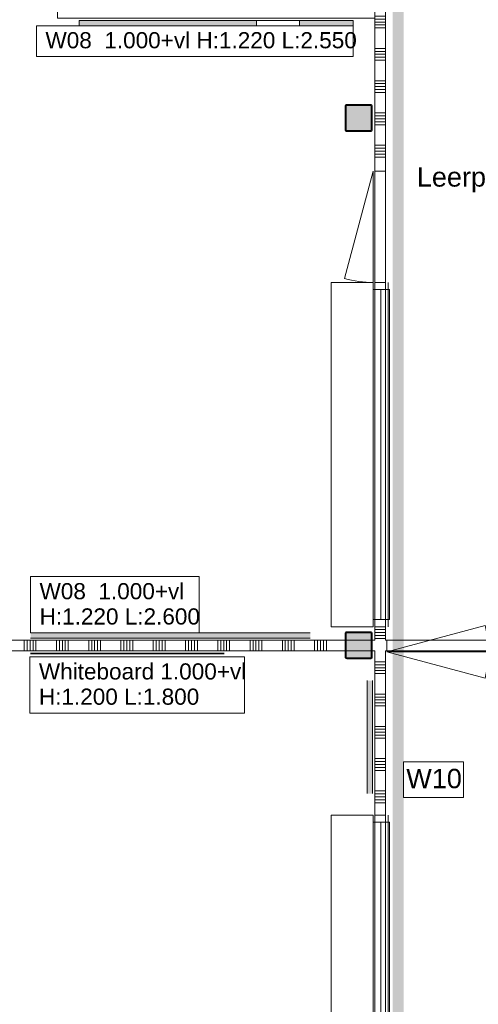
# Model space of a CAD drawing. Header units: millimetres. Extents: x -850 to 154668, y -80343 to 71019.
# Tile 89 of 147: x 5548 to 9812, y 37727 to 46877. Entities that reach past the tile are written whole.
import ezdxf
from ezdxf.enums import TextEntityAlignment as Align

# ---------------------------------------------------------------- set-up
doc = ezdxf.new("R2010")
doc.units = ezdxf.units.MM
doc.header["$MEASUREMENT"] = 0
doc.linetypes.add('B0103', pattern=[8750, 2500, -1250, 2500, -1250, 0, -1250])
for name, color, linetype in [('Info Wandafwerking aanduiding', 7, 'Continuous'), ('New_22 NC Binnenwanden', 7, 'Continuous'), ('New_22 NC Binnenwanden Deuren', 7, 'Continuous'), ('New_22 NC Binnenwanden Doorsnede-arcering', 7, 'Continuous'), ('New_22 NC Binnenwanden Ramen', 7, 'Continuous'), ('New_42 Binnenwandafw', 7, 'Continuous'), ('New_42 Binnenwandafw Doorsnede-arcering', 7, 'Continuous'), ('New_42 Binnenwandafw Ramen', 7, 'Continuous'), ('New_Info Wandafwerking aanduiding', 7, 'Continuous'), ('New_Info Wandafwerking aanduiding Doorsnede-arcering', 7, 'Continuous'), ('New_Z Ruimtefuncties', 7, 'Continuous'), ('New_Z Ruimtefuncties Zone omranding', 7, 'Continuous'), ('New_Z Ruimtefuncties Zone tekst', 7, 'Continuous'), ('S-COLS-____-OTLN.RVT S', 7, 'Continuous'), ('S-COLS-____-OTLN.RVT S 2D arcering', 7, 'Continuous')]:
    doc.layers.add(name, color=color, linetype=linetype)
doc.styles.add('GENERATED_STYLE_1', font='arial.ttf')

# ---------------------------------------------------------------- blocks, each defined once
blk = doc.blocks.new('R rechthoekige opening 22_16')
at = {"layer": 'New_42 Binnenwandafw Ramen', "color": 255, "linetype": 'Continuous', "lineweight": 0}
for p, q in [((-200, -57), (200, -57)), ((-200, -107), (-200, -57)), ((200, -107), (200, -57)), ((-200, -107), (200, -107))]:
    blk.add_line(p, q, dxfattribs=at)
for p in [(-200, -107), (200, -107)]:
    blk.add_point(p, dxfattribs=at)
blk = doc.blocks.new('Wall_372_1', base_point=(6100, 46890))
at = {"layer": 'New_42 Binnenwandafw Doorsnede-arcering', "linetype": 'Continuous', "lineweight": 0, "true_color": 0x934451}
for points in [[(6100, 46820), (7750, 46820), (7750, 46870), (6100, 46870)], [(8150, 46820), (8650, 46820), (8650, 46870), (8150, 46870)]]:
    blk.add_hatch(color=15, dxfattribs=at).paths.add_polyline_path(points)
at = {"layer": 'New_42 Binnenwandafw', "color": 15, "linetype": 'Continuous', "lineweight": 0, "true_color": 0x934451}
for p, q in [((7750, 46820), (7750, 46870)), ((8150, 46820), (8150, 46870))]:
    blk.add_line(p, q, dxfattribs=at)
at = {"layer": 'New_42 Binnenwandafw', "color": 15, "linetype": 'Continuous', "lineweight": 0, "true_color": 0x934451, "flags": 128}
for points in [[(7750, 46870), (6100, 46870)], [(6100, 46870), (6100, 46820)], [(8650, 46870), (8150, 46870)], [(8650, 46820), (8650, 46870)], [(6100, 46820), (7750, 46820)], [(8150, 46820), (8650, 46820)]]:
    blk.add_lwpolyline(points, dxfattribs=at)
at = {"layer": 'New_42 Binnenwandafw', "color": 15, "linetype": 'Continuous', "lineweight": 0, "true_color": 0x934451}
for p in [(7750, 46820), (8150, 46820)]:
    blk.add_point(p, dxfattribs=at)
at = {"layer": 'New_42 Binnenwandafw Ramen', "color": 255, "linetype": 'Continuous', "lineweight": 0, "xscale": -1, "zscale": 1000}
blk.add_blockref('R rechthoekige opening 22_16', (7950, 46927), dxfattribs=at)
blk = doc.blocks.new('Wall_374_1', base_point=(8250, 41110))
at = {"layer": 'New_42 Binnenwandafw Doorsnede-arcering', "linetype": 'Continuous', "lineweight": 0, "true_color": 0x934451}
blk.add_hatch(color=15, dxfattribs=at).paths.add_polyline_path([(8250, 41180), (5650, 41180), (5650, 41130), (8250, 41130)])
at = {"layer": 'New_42 Binnenwandafw', "color": 15, "linetype": 'Continuous', "lineweight": 0, "true_color": 0x934451, "flags": 128}
for points in [[(8250, 41180), (5650, 41180)], [(5650, 41130), (8250, 41130)]]:
    blk.add_lwpolyline(points, dxfattribs=at)
blk = doc.blocks.new('Wall_377_1', base_point=(7450, 41010))
at = {"layer": 'New_42 Binnenwandafw Doorsnede-arcering', "linetype": 'Continuous', "lineweight": 0, "true_color": 0x0000aa}
blk.add_hatch(color=174, dxfattribs=at).paths.add_polyline_path([(7450, 40990), (5650, 40990), (5650, 40984), (7450, 40984)])
at = {"layer": 'New_42 Binnenwandafw', "color": 174, "linetype": 'Continuous', "lineweight": 0, "true_color": 0x0000aa, "flags": 128}
for points in [[(7450, 40990), (5650, 40990)], [(5650, 40984), (7450, 40984)]]:
    blk.add_lwpolyline(points, dxfattribs=at)
blk = doc.blocks.new('Wall_381_1', base_point=(8850, 40735))
at = {"layer": 'New_42 Binnenwandafw Doorsnede-arcering', "linetype": 'Continuous', "lineweight": 0, "true_color": 0x934451}
blk.add_hatch(color=15, dxfattribs=at).paths.add_polyline_path([(8780, 40735), (8780, 39685), (8830, 39685), (8830, 40735)])
at = {"layer": 'New_42 Binnenwandafw', "color": 15, "linetype": 'Continuous', "lineweight": 0, "true_color": 0x934451, "flags": 128}
for points in [[(8780, 40735), (8780, 39685)], [(8830, 39685), (8830, 40735)]]:
    blk.add_lwpolyline(points, dxfattribs=at)
blk = doc.blocks.new('Column 17[17]_1', base_point=(0.5, 3))
at = {"layer": 'S-COLS-____-OTLN.RVT S 2D arcering', "linetype": 'Continuous', "lineweight": 0, "true_color": 0x778488}
h = blk.add_hatch(color=8, dxfattribs=at)
h.paths.add_polyline_path([(8575.5, 45851), (8576.5, 45846), (8579.3, 45841.8), (8583.5, 45838.9), (8588.5, 45838), (8812.5, 45838), (8817.5, 45838.9), (8821.7, 45841.8), (8824.5, 45846), (8825.5, 45851), (8825.5, 46075), (8824.5, 46079.9), (8821.7, 46084.1), (8817.5, 46087), (8812.5, 46088), (8588.5, 46088), (8583.5, 46087), (8579.3, 46084.1), (8576.5, 46079.9), (8575.5, 46075)])
h.paths.add_polyline_path([(8812.5, 45846), (8588.5, 45846), (8586.6, 45846.3), (8585, 45847.4), (8583.9, 45849), (8583.5, 45851), (8583.5, 46075), (8583.9, 46076.9), (8585, 46078.5), (8586.6, 46079.6), (8588.5, 46080), (8812.5, 46080), (8814.4, 46079.6), (8816.1, 46078.5), (8817.1, 46076.9), (8817.5, 46075), (8817.5, 45851), (8817.1, 45849), (8816.1, 45847.4), (8814.4, 45846.3)], flags=0)
blk.add_hatch(color=8, dxfattribs=at).paths.add_polyline_path([(8812.5, 46080), (8588.5, 46080), (8586.6, 46079.6), (8585, 46078.5), (8583.9, 46076.9), (8583.5, 46075), (8583.5, 45851), (8583.9, 45849), (8585, 45847.4), (8586.6, 45846.3), (8588.5, 45846), (8812.5, 45846), (8814.4, 45846.3), (8816.1, 45847.4), (8817.1, 45849), (8817.5, 45851), (8817.5, 46075), (8817.1, 46076.9), (8816.1, 46078.5), (8814.4, 46079.6)])
at = {"layer": 'S-COLS-____-OTLN.RVT S', "color": 1, "linetype": 'Continuous', "lineweight": 0}
for p, q in [((8576.5, 46079.9), (8575.5, 46075)), ((8575.5, 46075), (8575.5, 45851)), ((8579.3, 46084.1), (8576.5, 46079.9)), ((8583.5, 46087), (8579.3, 46084.1)), ((8588.5, 46088), (8583.5, 46087)), ((8583.5, 46075), (8583.9, 46076.9)), ((8583.5, 45851), (8583.5, 46075)), ((8583.9, 46076.9), (8585, 46078.5)), ((8585, 46078.5), (8586.6, 46079.6)), ((8586.6, 46079.6), (8588.5, 46080)), ((8812.5, 46088), (8588.5, 46088)), ((8588.5, 46080), (8812.5, 46080)), ((8817.5, 46087), (8812.5, 46088)), ((8812.5, 46080), (8814.4, 46079.6)), ((8814.4, 46079.6), (8816.1, 46078.5)), ((8816.1, 46078.5), (8817.1, 46076.9)), ((8817.1, 46076.9), (8817.5, 46075)), ((8821.7, 46084.1), (8817.5, 46087)), ((8817.5, 46075), (8817.5, 45851)), ((8824.5, 46079.9), (8821.7, 46084.1)), ((8825.5, 46075), (8824.5, 46079.9)), ((8825.5, 45851), (8825.5, 46075)), ((8575.5, 45851), (8576.5, 45846)), ((8576.5, 45846), (8579.3, 45841.8)), ((8579.3, 45841.8), (8583.5, 45838.9)), ((8583.9, 45849), (8583.5, 45851)), ((8585, 45847.4), (8583.9, 45849)), ((8586.6, 45846.3), (8585, 45847.4)), ((8588.5, 45846), (8586.6, 45846.3)), ((8812.5, 45846), (8588.5, 45846)), ((8814.4, 45846.3), (8812.5, 45846)), ((8816.1, 45847.4), (8814.4, 45846.3)), ((8817.1, 45849), (8816.1, 45847.4)), ((8817.5, 45851), (8817.1, 45849)), ((8817.5, 45838.9), (8821.7, 45841.8)), ((8821.7, 45841.8), (8824.5, 45846)), ((8824.5, 45846), (8825.5, 45851)), ((8583.5, 45838.9), (8588.5, 45838)), ((8588.5, 45838), (8812.5, 45838)), ((8812.5, 45838), (8817.5, 45838.9))]:
    blk.add_line(p, q, dxfattribs=at)
blk = doc.blocks.new('Column 22[22]_1', base_point=(0.5, 3))
at = {"layer": 'S-COLS-____-OTLN.RVT S 2D arcering', "linetype": 'Continuous', "lineweight": 0, "true_color": 0x778488}
h = blk.add_hatch(color=8, dxfattribs=at)
h.paths.add_polyline_path([(8575.5, 40951), (8576.5, 40946), (8579.3, 40941.8), (8583.5, 40938.9), (8588.5, 40938), (8812.5, 40938), (8817.5, 40938.9), (8821.7, 40941.8), (8824.5, 40946), (8825.5, 40951), (8825.5, 41175), (8824.5, 41179.9), (8821.7, 41184.1), (8817.5, 41187), (8812.5, 41188), (8588.5, 41188), (8583.5, 41187), (8579.3, 41184.1), (8576.5, 41179.9), (8575.5, 41175)])
h.paths.add_polyline_path([(8812.5, 40946), (8588.5, 40946), (8586.6, 40946.3), (8585, 40947.4), (8583.9, 40949), (8583.5, 40951), (8583.5, 41175), (8583.9, 41176.9), (8585, 41178.5), (8586.6, 41179.6), (8588.5, 41180), (8812.5, 41180), (8814.4, 41179.6), (8816.1, 41178.5), (8817.1, 41176.9), (8817.5, 41175), (8817.5, 40951), (8817.1, 40949), (8816.1, 40947.4), (8814.4, 40946.3)], flags=0)
blk.add_hatch(color=8, dxfattribs=at).paths.add_polyline_path([(8812.5, 41180), (8588.5, 41180), (8586.6, 41179.6), (8585, 41178.5), (8583.9, 41176.9), (8583.5, 41175), (8583.5, 40951), (8583.9, 40949), (8585, 40947.4), (8586.6, 40946.3), (8588.5, 40946), (8812.5, 40946), (8814.4, 40946.3), (8816.1, 40947.4), (8817.1, 40949), (8817.5, 40951), (8817.5, 41175), (8817.1, 41176.9), (8816.1, 41178.5), (8814.4, 41179.6)])
at = {"layer": 'S-COLS-____-OTLN.RVT S', "color": 1, "linetype": 'Continuous', "lineweight": 0}
for p, q in [((8576.5, 41179.9), (8575.5, 41175)), ((8575.5, 41175), (8575.5, 40951)), ((8579.3, 41184.1), (8576.5, 41179.9)), ((8583.5, 41187), (8579.3, 41184.1)), ((8588.5, 41188), (8583.5, 41187)), ((8583.5, 41175), (8583.9, 41176.9)), ((8583.5, 40951), (8583.5, 41175)), ((8583.9, 41176.9), (8585, 41178.5)), ((8585, 41178.5), (8586.6, 41179.6)), ((8586.6, 41179.6), (8588.5, 41180)), ((8812.5, 41188), (8588.5, 41188)), ((8588.5, 41180), (8812.5, 41180)), ((8817.5, 41187), (8812.5, 41188)), ((8812.5, 41180), (8814.4, 41179.6)), ((8814.4, 41179.6), (8816.1, 41178.5)), ((8816.1, 41178.5), (8817.1, 41176.9)), ((8817.1, 41176.9), (8817.5, 41175)), ((8821.7, 41184.1), (8817.5, 41187)), ((8817.5, 41175), (8817.5, 40951)), ((8824.5, 41179.9), (8821.7, 41184.1)), ((8825.5, 41175), (8824.5, 41179.9)), ((8825.5, 40951), (8825.5, 41175)), ((8575.5, 40951), (8576.5, 40946)), ((8576.5, 40946), (8579.3, 40941.8)), ((8579.3, 40941.8), (8583.5, 40938.9)), ((8583.9, 40949), (8583.5, 40951)), ((8583.5, 40938.9), (8588.5, 40938)), ((8585, 40947.4), (8583.9, 40949)), ((8586.6, 40946.3), (8585, 40947.4)), ((8588.5, 40946), (8586.6, 40946.3)), ((8812.5, 40946), (8588.5, 40946)), ((8588.5, 40938), (8812.5, 40938)), ((8814.4, 40946.3), (8812.5, 40946)), ((8812.5, 40938), (8817.5, 40938.9)), ((8816.1, 40947.4), (8814.4, 40946.3)), ((8817.1, 40949), (8816.1, 40947.4)), ((8817.5, 40951), (8817.1, 40949)), ((8817.5, 40938.9), (8821.7, 40941.8)), ((8821.7, 40941.8), (8824.5, 40946)), ((8824.5, 40946), (8825.5, 40951))]:
    blk.add_line(p, q, dxfattribs=at)
blk = doc.blocks.new('*X2474')
at = {"layer": 'New_22 NC Binnenwanden Doorsnede-arcering', "color": 254, "linetype": 'Continuous', "lineweight": 0, "true_color": 0xe9ebeb}
for p, q in [((8850, 40909.7), (8915.9, 40909.7)), ((8915.9, 40909.7), (8950, 40909.7)), ((8850, 40882.3), (8915.9, 40882.3)), ((8850, 40854.9), (8915.9, 40854.9)), ((8850, 40827.4), (8915.9, 40827.4)), ((8915.9, 40882.3), (8950, 40882.3)), ((8915.9, 40854.9), (8950, 40854.9)), ((8915.9, 40827.4), (8950, 40827.4)), ((8850, 40800), (8915.9, 40800)), ((8915.9, 40800), (8950, 40800)), ((8850, 40609.7), (8915.9, 40609.7)), ((8850, 40582.3), (8915.9, 40582.3)), ((8850, 40554.9), (8915.9, 40554.9)), ((8915.9, 40609.7), (8950, 40609.7)), ((8915.9, 40582.3), (8950, 40582.3)), ((8915.9, 40554.9), (8950, 40554.9)), ((8850, 40527.4), (8915.9, 40527.4)), ((8850, 40500), (8915.9, 40500)), ((8915.9, 40527.4), (8950, 40527.4)), ((8915.9, 40500), (8950, 40500)), ((8850, 40309.7), (8915.9, 40309.7)), ((8850, 40282.3), (8915.9, 40282.3)), ((8915.9, 40309.7), (8950, 40309.7)), ((8915.9, 40282.3), (8950, 40282.3)), ((8850, 40254.9), (8915.9, 40254.9)), ((8850, 40227.4), (8915.9, 40227.4)), ((8850, 40200), (8915.9, 40200)), ((8915.9, 40254.9), (8950, 40254.9)), ((8915.9, 40227.4), (8950, 40227.4)), ((8915.9, 40200), (8950, 40200)), ((8850, 40009.7), (8915.9, 40009.7)), ((8915.9, 40009.7), (8950, 40009.7)), ((8850, 39982.3), (8915.9, 39982.3)), ((8850, 39954.9), (8915.9, 39954.9)), ((8850, 39927.4), (8915.9, 39927.4)), ((8850, 39900), (8915.9, 39900)), ((8915.9, 39982.3), (8950, 39982.3)), ((8915.9, 39954.9), (8950, 39954.9)), ((8915.9, 39927.4), (8950, 39927.4)), ((8915.9, 39900), (8950, 39900)), ((8850, 39709.7), (8915.9, 39709.7)), ((8850, 39682.3), (8915.9, 39682.3)), ((8850, 39654.9), (8915.9, 39654.9)), ((8850, 39627.4), (8915.9, 39627.4)), ((8915.9, 39709.7), (8950, 39709.7)), ((8915.9, 39682.3), (8950, 39682.3)), ((8915.9, 39654.9), (8950, 39654.9)), ((8915.9, 39627.4), (8950, 39627.4)), ((8850, 39600), (8915.9, 39600)), ((8915.9, 39600), (8950, 39600))]:
    blk.add_line(p, q, dxfattribs=at)
blk = doc.blocks.new('*X2475')
at = {"layer": 'New_22 NC Binnenwanden Doorsnede-arcering', "color": 254, "linetype": 'Continuous', "lineweight": 0, "true_color": 0xe9ebeb}
for p, q in [((8850, 41209.7), (8915.9, 41209.7)), ((8850, 41182.3), (8915.9, 41182.3)), ((8915.9, 41209.7), (8950, 41209.7)), ((8915.9, 41182.3), (8950, 41182.3)), ((8850, 41154.9), (8915.9, 41154.9)), ((8850, 41127.4), (8915.9, 41127.4)), ((8915.9, 41154.9), (8950, 41154.9)), ((8915.9, 41127.4), (8950, 41127.4))]:
    blk.add_line(p, q, dxfattribs=at)
blk = doc.blocks.new('*X2476')
at = {"layer": 'New_22 NC Binnenwanden Doorsnede-arcering', "color": 254, "linetype": 'Continuous', "lineweight": 0, "true_color": 0xe9ebeb}
for p, q in [((8850, 46909.7), (8915.9, 46909.7)), ((8850, 46882.3), (8915.9, 46882.3)), ((8850, 46854.9), (8915.9, 46854.9)), ((8915.9, 46909.7), (8950, 46909.7)), ((8915.9, 46882.3), (8950, 46882.3)), ((8915.9, 46854.9), (8950, 46854.9)), ((8850, 46827.4), (8915.9, 46827.4)), ((8850, 46800), (8915.9, 46800)), ((8915.9, 46827.4), (8950, 46827.4)), ((8915.9, 46800), (8950, 46800)), ((8850, 46609.7), (8915.9, 46609.7)), ((8850, 46582.3), (8915.9, 46582.3)), ((8915.9, 46609.7), (8950, 46609.7)), ((8915.9, 46582.3), (8950, 46582.3)), ((8850, 46554.9), (8915.9, 46554.9)), ((8850, 46527.4), (8915.9, 46527.4)), ((8850, 46500), (8915.9, 46500)), ((8915.9, 46554.9), (8950, 46554.9)), ((8915.9, 46527.4), (8950, 46527.4)), ((8915.9, 46500), (8950, 46500)), ((8850, 46309.7), (8915.9, 46309.7)), ((8915.9, 46309.7), (8950, 46309.7)), ((8850, 46282.3), (8915.9, 46282.3)), ((8850, 46254.9), (8915.9, 46254.9)), ((8850, 46227.4), (8915.9, 46227.4)), ((8915.9, 46282.3), (8950, 46282.3)), ((8915.9, 46254.9), (8950, 46254.9)), ((8915.9, 46227.4), (8950, 46227.4)), ((8850, 46200), (8915.9, 46200)), ((8915.9, 46200), (8950, 46200)), ((8850, 46009.7), (8915.9, 46009.7)), ((8850, 45982.3), (8915.9, 45982.3)), ((8850, 45954.9), (8915.9, 45954.9)), ((8915.9, 46009.7), (8950, 46009.7)), ((8915.9, 45982.3), (8950, 45982.3)), ((8915.9, 45954.9), (8950, 45954.9)), ((8850, 45927.4), (8915.9, 45927.4)), ((8850, 45900), (8915.9, 45900)), ((8915.9, 45927.4), (8950, 45927.4)), ((8915.9, 45900), (8950, 45900)), ((8850, 45709.7), (8915.9, 45709.7)), ((8850, 45682.3), (8915.9, 45682.3)), ((8915.9, 45709.7), (8950, 45709.7)), ((8915.9, 45682.3), (8950, 45682.3)), ((8850, 45654.9), (8915.9, 45654.9)), ((8850, 45627.4), (8915.9, 45627.4)), ((8850, 45600), (8915.9, 45600)), ((8915.9, 45654.9), (8950, 45654.9)), ((8915.9, 45627.4), (8950, 45627.4)), ((8915.9, 45600), (8950, 45600))]:
    blk.add_line(p, q, dxfattribs=at)
blk = doc.blocks.new('#Pui inbouwgarderobe 01')
at = {"layer": 'New_22 NC Binnenwanden Ramen', "color": 9, "linetype": 'Continuous', "lineweight": 0}
for p, q in [((-1600, 0), (-1600, -392)), ((-1533, 0), (-1600, 0)), ((1533, 0), (-1533, 0)), ((1600, 0), (1533, 0)), ((1600, -392), (1600, 0)), ((-1600, -392), (-1533, -392)), ((-1533, -392), (-1533, -513)), ((-1533, -392), (1533, -392)), ((1533, -513), (1533, -392)), ((1533, -392), (1600, -392)), ((-1533, -513), (-1533, -543)), ((1533, -531), (-1533, -531)), ((-1533, -543), (-1515, -543)), ((-1515, -543), (1515, -543)), ((1515, -543), (1533, -543)), ((1533, -543), (1533, -513))]:
    blk.add_line(p, q, dxfattribs=at)
at = {"layer": 'New_22 NC Binnenwanden Ramen', "color": 1, "linetype": 'Continuous', "lineweight": 0}
for p, q in [((1533, -462), (-1533, -462)), ((-1533, -513), (-1533, -543)), ((-1533, -543), (-1533, -513)), ((-1533, -513), (-1533, -543)), ((-1533, -543), (-1533, -513)), ((-1533, -513), (-1533, -543)), ((-1533, -543), (-1533, -513)), ((-1533, -543), (-1515, -543)), ((-1515, -543), (-1533, -543)), ((1515, -543), (1533, -543)), ((1533, -543), (1515, -543)), ((1533, -543), (1533, -513)), ((1533, -513), (1533, -543)), ((1533, -543), (1533, -513))]:
    blk.add_line(p, q, dxfattribs=at)
blk = doc.blocks.new('Rnx verticaal 22')
at = {"layer": 'New_22 NC Binnenwanden Ramen', "color": 1, "linetype": 'Continuous', "lineweight": 0}
for p, q in [((-1600, 0), (-1533, 0)), ((-1533, 0), (-1533, -139)), ((-1533, 0), (1533, 0)), ((1533, -139), (1533, 0)), ((1533, 0), (1600, 0)), ((-1533, -139), (-1600, -139)), ((1533, -139), (-1533, -139)), ((1600, -139), (1533, -139))]:
    blk.add_line(p, q, dxfattribs=at)
at = {"layer": 'New_22 NC Binnenwanden Ramen', "color": 7, "linetype": 'Continuous', "lineweight": 0}
for p, q in [((-1600, -25), (-1600, -125)), ((-1600, -25), (-1600, -125)), ((1600, -25), (1600, -125)), ((1600, -25), (1600, -125))]:
    blk.add_line(p, q, dxfattribs=at)
blk = doc.blocks.new('D1 22_3')
at = {"layer": 'New_22 NC Binnenwanden Deuren', "color": 1, "linetype": 'Continuous', "lineweight": 0}
for q in [(-481.8, 267.6), (-517, 0)]:
    blk.add_line((517, 0), q, dxfattribs=at)
at = {"layer": 'New_22 NC Binnenwanden Deuren', "color": 7, "linetype": 'Continuous', "lineweight": 0}
for p, q in [((-517, -114), (-517, -14)), ((-517, -114), (-517, -14)), ((517, -114), (517, -14)), ((517, -114), (517, -14))]:
    blk.add_line(p, q, dxfattribs=at)
at = {"layer": 'New_22 NC Binnenwanden Deuren', "color": 1, "linetype": 'Continuous', "lineweight": 0}
blk.add_arc((517, 0), 1034, 165, 180, dxfattribs=at)
blk = doc.blocks.new('Wall_492_1', base_point=(8850, 46990))
at = {"layer": 'New_22 NC Binnenwanden', "color": 8, "linetype": 'Continuous', "lineweight": 0, "true_color": 0x778488}
blk.add_line((8950, 45469), (8850, 45469), dxfattribs=at)
at = {"layer": 'New_22 NC Binnenwanden', "color": 8, "linetype": 'Continuous', "lineweight": 0, "true_color": 0x778488, "flags": 128}
for points in [[(8850, 46990), (8850, 45469)], [(8950, 45469), (8950, 46990)], [(8850, 41235), (8850, 41110)], [(8950, 41110), (8950, 41235)], [(8850, 41010), (8850, 39485)], [(8950, 39485), (8950, 41010)]]:
    blk.add_lwpolyline(points, dxfattribs=at)
at = {"layer": 'New_22 NC Binnenwanden', "color": 8, "lineweight": 0, "true_color": 0x778488}
for name in ['*X2476', '*X2475', '*X2474']:
    blk.add_blockref(name, (0, 0), dxfattribs=at)
at = {"layer": 'New_22 NC Binnenwanden Deuren', "color": 1, "linetype": 'Continuous', "lineweight": 0, "zscale": 1000, "rotation": 90.00001993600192}
blk.add_blockref('D1 22_3', (8836, 44952), dxfattribs=at)
at = {"layer": 'New_22 NC Binnenwanden Ramen', "color": 1, "linetype": 'Continuous', "lineweight": 0, "xscale": 1.00000000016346, "zscale": 1000, "rotation": 90.00001993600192}
for p in [(8444, 42835), (8444, 37885)]:
    blk.add_blockref('#Pui inbouwgarderobe 01', p, dxfattribs=at)
at = {"layer": 'New_22 NC Binnenwanden Ramen', "color": 1, "linetype": 'Continuous', "lineweight": 0, "zscale": 1000, "rotation": 270.0000199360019}
for p in [(8975, 42835), (8975, 37885)]:
    blk.add_blockref('Rnx verticaal 22', p, dxfattribs=at)
blk = doc.blocks.new('*X2784')
at = {"layer": 'New_22 NC Binnenwanden Doorsnede-arcering', "color": 254, "linetype": 'Continuous', "lineweight": 0, "true_color": 0xe9ebeb}
for p, q in [((0, 41013.4), (0, 41110)), ((190.3, 41013.4), (190.3, 41110)), ((217.7, 41013.4), (217.7, 41110)), ((245.1, 41013.4), (245.1, 41110)), ((272.6, 41013.4), (272.6, 41110)), ((300, 41013.4), (300, 41110)), ((490.3, 41013.4), (490.3, 41110)), ((517.7, 41013.4), (517.7, 41110)), ((545.1, 41013.4), (545.1, 41110)), ((572.6, 41013.4), (572.6, 41110)), ((600, 41013.4), (600, 41110)), ((790.3, 41013.4), (790.3, 41110)), ((817.7, 41013.4), (817.7, 41110)), ((845.1, 41013.4), (845.1, 41110)), ((872.6, 41013.4), (872.6, 41110)), ((900, 41013.4), (900, 41110)), ((1090.3, 41013.4), (1090.3, 41110)), ((1117.7, 41013.4), (1117.7, 41110)), ((1145.1, 41013.4), (1145.1, 41110)), ((1172.6, 41013.4), (1172.6, 41110)), ((1200, 41013.4), (1200, 41110)), ((1390.3, 41013.4), (1390.3, 41110)), ((1417.7, 41013.4), (1417.7, 41110)), ((1445.1, 41013.4), (1445.1, 41110)), ((1472.6, 41013.4), (1472.6, 41110)), ((1500, 41013.4), (1500, 41110)), ((1690.3, 41013.4), (1690.3, 41110)), ((1717.7, 41013.4), (1717.7, 41110)), ((1745.1, 41013.4), (1745.1, 41110)), ((1772.6, 41013.4), (1772.6, 41110)), ((1800, 41013.4), (1800, 41110)), ((1990.3, 41013.4), (1990.3, 41110)), ((2017.7, 41013.4), (2017.7, 41110)), ((2045.1, 41013.4), (2045.1, 41110)), ((2072.6, 41013.4), (2072.6, 41110)), ((2100, 41013.4), (2100, 41110)), ((2290.3, 41013.4), (2290.3, 41110)), ((2317.7, 41013.4), (2317.7, 41110)), ((2345.1, 41013.4), (2345.1, 41110)), ((2372.6, 41013.4), (2372.6, 41110)), ((2400, 41013.4), (2400, 41110)), ((2590.3, 41013.4), (2590.3, 41110)), ((2617.7, 41013.4), (2617.7, 41110)), ((2645.1, 41013.4), (2645.1, 41110)), ((2672.6, 41013.4), (2672.6, 41110)), ((2700, 41013.4), (2700, 41110)), ((2890.3, 41013.4), (2890.3, 41110)), ((2917.7, 41013.4), (2917.7, 41110)), ((2945.1, 41013.4), (2945.1, 41110)), ((2972.6, 41013.4), (2972.6, 41110)), ((3000, 41013.4), (3000, 41110)), ((3190.3, 41013.4), (3190.3, 41110)), ((3217.7, 41013.4), (3217.7, 41110)), ((3245.1, 41013.4), (3245.1, 41110)), ((3272.6, 41013.4), (3272.6, 41110)), ((3300, 41013.4), (3300, 41110)), ((3490.3, 41013.4), (3490.3, 41110)), ((3517.7, 41013.4), (3517.7, 41110)), ((3545.1, 41013.4), (3545.1, 41110)), ((3572.6, 41013.4), (3572.6, 41110)), ((3600, 41013.4), (3600, 41110)), ((3790.3, 41013.4), (3790.3, 41110)), ((3817.7, 41013.4), (3817.7, 41110)), ((3845.1, 41013.4), (3845.1, 41110)), ((3872.6, 41013.4), (3872.6, 41110)), ((3900, 41013.4), (3900, 41110)), ((4090.3, 41013.4), (4090.3, 41110)), ((4117.7, 41013.4), (4117.7, 41110)), ((4145.1, 41013.4), (4145.1, 41110)), ((4172.6, 41013.4), (4172.6, 41110)), ((4200, 41013.4), (4200, 41110)), ((4390.3, 41013.4), (4390.3, 41110)), ((4417.7, 41013.4), (4417.7, 41110)), ((4445.1, 41013.4), (4445.1, 41110)), ((4472.6, 41013.4), (4472.6, 41110)), ((4500, 41013.4), (4500, 41110)), ((4690.3, 41013.4), (4690.3, 41110)), ((4717.7, 41013.4), (4717.7, 41110)), ((4745.1, 41013.4), (4745.1, 41110)), ((4772.6, 41013.4), (4772.6, 41110)), ((4800, 41013.4), (4800, 41110)), ((4990.3, 41013.4), (4990.3, 41110)), ((5017.7, 41013.4), (5017.7, 41110)), ((5045.1, 41013.4), (5045.1, 41110)), ((5072.6, 41013.4), (5072.6, 41110)), ((5100, 41013.4), (5100, 41110)), ((5290.3, 41013.4), (5290.3, 41110)), ((5317.7, 41013.4), (5317.7, 41110)), ((5345.1, 41013.4), (5345.1, 41110)), ((5372.6, 41013.4), (5372.6, 41110)), ((5400, 41013.4), (5400, 41110)), ((5590.3, 41013.4), (5590.3, 41110)), ((5617.7, 41013.4), (5617.7, 41110)), ((5645.1, 41013.4), (5645.1, 41110)), ((5672.6, 41013.4), (5672.6, 41110)), ((5700, 41013.4), (5700, 41110)), ((5890.3, 41013.4), (5890.3, 41110)), ((5917.7, 41013.4), (5917.7, 41110)), ((5945.1, 41013.4), (5945.1, 41110)), ((5972.6, 41013.4), (5972.6, 41110)), ((6000, 41013.4), (6000, 41110)), ((6190.3, 41013.4), (6190.3, 41110)), ((6217.7, 41013.4), (6217.7, 41110)), ((6245.1, 41013.4), (6245.1, 41110)), ((6272.6, 41013.4), (6272.6, 41110)), ((6300, 41013.4), (6300, 41110)), ((6490.3, 41013.4), (6490.3, 41110)), ((6517.7, 41013.4), (6517.7, 41110)), ((6545.1, 41013.4), (6545.1, 41110)), ((6572.6, 41013.4), (6572.6, 41110)), ((6600, 41013.4), (6600, 41110)), ((6790.3, 41013.4), (6790.3, 41110)), ((6817.7, 41013.4), (6817.7, 41110)), ((6845.1, 41013.4), (6845.1, 41110)), ((6872.6, 41013.4), (6872.6, 41110)), ((6900, 41013.4), (6900, 41110)), ((7090.3, 41013.4), (7090.3, 41110)), ((7117.7, 41013.4), (7117.7, 41110)), ((7145.1, 41013.4), (7145.1, 41110)), ((7172.6, 41013.4), (7172.6, 41110)), ((7200, 41013.4), (7200, 41110)), ((7390.3, 41013.4), (7390.3, 41110)), ((7417.7, 41013.4), (7417.7, 41110)), ((7445.1, 41013.4), (7445.1, 41110)), ((7472.6, 41013.4), (7472.6, 41110)), ((7500, 41013.4), (7500, 41110)), ((7690.3, 41013.4), (7690.3, 41110)), ((7717.7, 41013.4), (7717.7, 41110)), ((7745.1, 41013.4), (7745.1, 41110)), ((7772.6, 41013.4), (7772.6, 41110)), ((7800, 41013.4), (7800, 41110)), ((7990.3, 41013.4), (7990.3, 41110)), ((8017.7, 41013.4), (8017.7, 41110)), ((8045.1, 41013.4), (8045.1, 41110)), ((8072.6, 41013.4), (8072.6, 41110)), ((8100, 41013.4), (8100, 41110)), ((8290.3, 41013.4), (8290.3, 41110)), ((8317.7, 41013.4), (8317.7, 41110)), ((8345.1, 41013.4), (8345.1, 41110)), ((8372.6, 41013.4), (8372.6, 41110)), ((8400, 41013.4), (8400, 41110)), ((0, 41010), (0, 41013.4)), ((190.3, 41010), (190.3, 41013.4)), ((217.7, 41010), (217.7, 41013.4)), ((245.1, 41010), (245.1, 41013.4)), ((272.6, 41010), (272.6, 41013.4)), ((300, 41010), (300, 41013.4)), ((490.3, 41010), (490.3, 41013.4)), ((517.7, 41010), (517.7, 41013.4)), ((545.1, 41010), (545.1, 41013.4)), ((572.6, 41010), (572.6, 41013.4)), ((600, 41010), (600, 41013.4)), ((790.3, 41010), (790.3, 41013.4)), ((817.7, 41010), (817.7, 41013.4)), ((845.1, 41010), (845.1, 41013.4)), ((872.6, 41010), (872.6, 41013.4)), ((900, 41010), (900, 41013.4)), ((1090.3, 41010), (1090.3, 41013.4)), ((1117.7, 41010), (1117.7, 41013.4)), ((1145.1, 41010), (1145.1, 41013.4)), ((1172.6, 41010), (1172.6, 41013.4)), ((1200, 41010), (1200, 41013.4)), ((1390.3, 41010), (1390.3, 41013.4)), ((1417.7, 41010), (1417.7, 41013.4)), ((1445.1, 41010), (1445.1, 41013.4)), ((1472.6, 41010), (1472.6, 41013.4)), ((1500, 41010), (1500, 41013.4)), ((1690.3, 41010), (1690.3, 41013.4)), ((1717.7, 41010), (1717.7, 41013.4)), ((1745.1, 41010), (1745.1, 41013.4)), ((1772.6, 41010), (1772.6, 41013.4)), ((1800, 41010), (1800, 41013.4)), ((1990.3, 41010), (1990.3, 41013.4)), ((2017.7, 41010), (2017.7, 41013.4)), ((2045.1, 41010), (2045.1, 41013.4)), ((2072.6, 41010), (2072.6, 41013.4)), ((2100, 41010), (2100, 41013.4)), ((2290.3, 41010), (2290.3, 41013.4)), ((2317.7, 41010), (2317.7, 41013.4)), ((2345.1, 41010), (2345.1, 41013.4)), ((2372.6, 41010), (2372.6, 41013.4)), ((2400, 41010), (2400, 41013.4)), ((2590.3, 41010), (2590.3, 41013.4)), ((2617.7, 41010), (2617.7, 41013.4)), ((2645.1, 41010), (2645.1, 41013.4)), ((2672.6, 41010), (2672.6, 41013.4)), ((2700, 41010), (2700, 41013.4)), ((2890.3, 41010), (2890.3, 41013.4)), ((2917.7, 41010), (2917.7, 41013.4)), ((2945.1, 41010), (2945.1, 41013.4)), ((2972.6, 41010), (2972.6, 41013.4)), ((3000, 41010), (3000, 41013.4)), ((3190.3, 41010), (3190.3, 41013.4)), ((3217.7, 41010), (3217.7, 41013.4)), ((3245.1, 41010), (3245.1, 41013.4)), ((3272.6, 41010), (3272.6, 41013.4)), ((3300, 41010), (3300, 41013.4)), ((3490.3, 41010), (3490.3, 41013.4)), ((3517.7, 41010), (3517.7, 41013.4)), ((3545.1, 41010), (3545.1, 41013.4)), ((3572.6, 41010), (3572.6, 41013.4)), ((3600, 41010), (3600, 41013.4)), ((3790.3, 41010), (3790.3, 41013.4)), ((3817.7, 41010), (3817.7, 41013.4)), ((3845.1, 41010), (3845.1, 41013.4)), ((3872.6, 41010), (3872.6, 41013.4)), ((3900, 41010), (3900, 41013.4)), ((4090.3, 41010), (4090.3, 41013.4)), ((4117.7, 41010), (4117.7, 41013.4)), ((4145.1, 41010), (4145.1, 41013.4)), ((4172.6, 41010), (4172.6, 41013.4)), ((4200, 41010), (4200, 41013.4)), ((4390.3, 41010), (4390.3, 41013.4)), ((4417.7, 41010), (4417.7, 41013.4)), ((4445.1, 41010), (4445.1, 41013.4)), ((4472.6, 41010), (4472.6, 41013.4)), ((4500, 41010), (4500, 41013.4)), ((4690.3, 41010), (4690.3, 41013.4)), ((4717.7, 41010), (4717.7, 41013.4)), ((4745.1, 41010), (4745.1, 41013.4)), ((4772.6, 41010), (4772.6, 41013.4)), ((4800, 41010), (4800, 41013.4)), ((4990.3, 41010), (4990.3, 41013.4)), ((5017.7, 41010), (5017.7, 41013.4)), ((5045.1, 41010), (5045.1, 41013.4)), ((5072.6, 41010), (5072.6, 41013.4)), ((5100, 41010), (5100, 41013.4)), ((5290.3, 41010), (5290.3, 41013.4)), ((5317.7, 41010), (5317.7, 41013.4)), ((5345.1, 41010), (5345.1, 41013.4)), ((5372.6, 41010), (5372.6, 41013.4)), ((5400, 41010), (5400, 41013.4)), ((5590.3, 41010), (5590.3, 41013.4)), ((5617.7, 41010), (5617.7, 41013.4)), ((5645.1, 41010), (5645.1, 41013.4)), ((5672.6, 41010), (5672.6, 41013.4)), ((5700, 41010), (5700, 41013.4)), ((5890.3, 41010), (5890.3, 41013.4)), ((5917.7, 41010), (5917.7, 41013.4)), ((5945.1, 41010), (5945.1, 41013.4)), ((5972.6, 41010), (5972.6, 41013.4)), ((6000, 41010), (6000, 41013.4)), ((6190.3, 41010), (6190.3, 41013.4)), ((6217.7, 41010), (6217.7, 41013.4)), ((6245.1, 41010), (6245.1, 41013.4)), ((6272.6, 41010), (6272.6, 41013.4)), ((6300, 41010), (6300, 41013.4)), ((6490.3, 41010), (6490.3, 41013.4)), ((6517.7, 41010), (6517.7, 41013.4)), ((6545.1, 41010), (6545.1, 41013.4)), ((6572.6, 41010), (6572.6, 41013.4)), ((6600, 41010), (6600, 41013.4)), ((6790.3, 41010), (6790.3, 41013.4)), ((6817.7, 41010), (6817.7, 41013.4)), ((6845.1, 41010), (6845.1, 41013.4)), ((6872.6, 41010), (6872.6, 41013.4)), ((6900, 41010), (6900, 41013.4)), ((7090.3, 41010), (7090.3, 41013.4)), ((7117.7, 41010), (7117.7, 41013.4)), ((7145.1, 41010), (7145.1, 41013.4)), ((7172.6, 41010), (7172.6, 41013.4)), ((7200, 41010), (7200, 41013.4)), ((7390.3, 41010), (7390.3, 41013.4)), ((7417.7, 41010), (7417.7, 41013.4)), ((7445.1, 41010), (7445.1, 41013.4)), ((7472.6, 41010), (7472.6, 41013.4)), ((7500, 41010), (7500, 41013.4)), ((7690.3, 41010), (7690.3, 41013.4)), ((7717.7, 41010), (7717.7, 41013.4)), ((7745.1, 41010), (7745.1, 41013.4)), ((7772.6, 41010), (7772.6, 41013.4)), ((7800, 41010), (7800, 41013.4)), ((7990.3, 41010), (7990.3, 41013.4)), ((8017.7, 41010), (8017.7, 41013.4)), ((8045.1, 41010), (8045.1, 41013.4)), ((8072.6, 41010), (8072.6, 41013.4)), ((8100, 41010), (8100, 41013.4)), ((8290.3, 41010), (8290.3, 41013.4)), ((8317.7, 41010), (8317.7, 41013.4)), ((8345.1, 41010), (8345.1, 41013.4)), ((8372.6, 41010), (8372.6, 41013.4)), ((8400, 41010), (8400, 41013.4))]:
    blk.add_line(p, q, dxfattribs=at)
blk = doc.blocks.new('Wall_577_1', base_point=(8575, 41060))
at = {"layer": 'New_22 NC Binnenwanden', "color": 8, "linetype": 'Continuous', "lineweight": 0, "true_color": 0x778488, "flags": 128}
for points in [[(8575, 41110), (0, 41110)], [(0, 41110), (0, 41010)], [(0, 41010), (8575, 41010)]]:
    blk.add_lwpolyline(points, dxfattribs=at)
at = {"layer": 'New_22 NC Binnenwanden', "color": 8, "lineweight": 0, "true_color": 0x778488}
blk.add_blockref('*X2784', (0, 0), dxfattribs=at)
blk = doc.blocks.new('*X2920')
at = {"layer": 'New_22 NC Binnenwanden Doorsnede-arcering', "color": 254, "linetype": 'Continuous', "lineweight": 0, "true_color": 0xe9ebeb}
for p, q in [((10854.9, 41110), (10854.9, 41013.4)), ((10882.3, 41110), (10882.3, 41013.4)), ((10909.7, 41110), (10909.7, 41013.4)), ((10854.9, 41013.4), (10854.9, 41010)), ((10882.3, 41013.4), (10882.3, 41010)), ((10909.7, 41013.4), (10909.7, 41010))]:
    blk.add_line(p, q, dxfattribs=at)
blk = doc.blocks.new('D2 22_11')
at = {"layer": 'New_22 NC Binnenwanden Deuren', "color": 1, "linetype": 'Continuous', "lineweight": 0}
for p, q in [((-945, 0), (-32.2, 244.6)), ((945, 0), (32.2, 244.6)), ((-945, 0), (0, 0)), ((945, 0), (0, 0))]:
    blk.add_line(p, q, dxfattribs=at)
at = {"layer": 'New_22 NC Binnenwanden Deuren', "color": 1, "linetype": 'B0103', "lineweight": 0}
for p, q in [((-945, 0), (-32.2, -244.6)), ((-945, 0), (0, 0)), ((945, 0), (0, 0)), ((945, 0), (32.2, -244.6))]:
    blk.add_line(p, q, dxfattribs=at)
at = {"layer": 'New_22 NC Binnenwanden Deuren', "color": 7, "linetype": 'Continuous', "lineweight": 0}
for p, q in [((-945, -7), (-945, -107)), ((-945, -7), (-945, -107)), ((945, -7), (945, -107)), ((945, -7), (945, -107))]:
    blk.add_line(p, q, dxfattribs=at)
at = {"layer": 'New_22 NC Binnenwanden Deuren', "color": 1, "linetype": 'Continuous', "lineweight": 0}
for centre, start, end in [((-945, 0), 0, 15), ((945, 0), 165, 180), ((-945, 0), 345, 0), ((945, 0), 180, 195)]:
    blk.add_arc(centre, 945, start, end, dxfattribs=at)
blk = doc.blocks.new('Wall_603_1', base_point=(11010, 41060))
at = {"layer": 'New_22 NC Binnenwanden', "color": 8, "linetype": 'Continuous', "lineweight": 0, "true_color": 0x778488}
for p, q in [((8962.5, 41010), (8962.5, 41110)), ((10852.5, 41010), (10852.5, 41110))]:
    blk.add_line(p, q, dxfattribs=at)
at = {"layer": 'New_22 NC Binnenwanden', "color": 8, "linetype": 'Continuous', "lineweight": 0, "true_color": 0x778488, "flags": 128}
for points in [[(8850, 41110), (8825, 41110)], [(8962.5, 41110), (8950, 41110)], [(10910, 41110), (10852.5, 41110)], [(10910, 41010), (10910, 41110)], [(8825, 41010), (8850, 41010)], [(8950, 41010), (8962.5, 41010)], [(10852.5, 41010), (10910, 41010)]]:
    blk.add_lwpolyline(points, dxfattribs=at)
at = {"layer": 'New_22 NC Binnenwanden', "color": 8, "lineweight": 0, "true_color": 0x778488}
blk.add_blockref('*X2920', (0, 0), dxfattribs=at)
at = {"layer": 'New_22 NC Binnenwanden Deuren', "color": 1, "linetype": 'Continuous', "lineweight": 0, "xscale": -1, "zscale": 1000, "rotation": 180}
blk.add_blockref('D2 22_11', (9907.5, 41003), dxfattribs=at)
blk = doc.blocks.new('Leerplein B  (4-7)_0.23_24_1', base_point=(10232.2, 45216.5))
at = {"layer": 'New_Z Ruimtefuncties Zone tekst', "color": 2, "lineweight": 0, "style": 'GENERATED_STYLE_1'}
for tag, p in [('ROOM_NAME', (11183.4, 45505.3)), ('DUMMY_938', (11183.4, 45546.5)), ('ROOM_NUMBER', (11183.4, 45128.2)), ('DUMMY_939', (11183.4, 45169.3))]:
    blk.add_attdef(tag, text='', height=180, dxfattribs=at).set_placement(p, align=Align.TOP_RIGHT)
blk = doc.blocks.new('Wall_737_1', base_point=(9017.5, 67660))
at = {"layer": 'New_Info Wandafwerking aanduiding Doorsnede-arcering', "linetype": 'Continuous', "lineweight": 0}
blk.add_hatch(color=1, dxfattribs=at).paths.add_polyline_path([(9117.5, 26150), (9117.5, 67660), (9017.5, 67660), (9017.5, 26150)])

msp = doc.modelspace()

# ---------------------------------------------------------------- linework, layer by layer
at = {"layer": 'Info Wandafwerking aanduiding', "color": 9, "linetype": 'Continuous', "lineweight": 0, "flags": 128}
for points in [[(5704.9, 46820), (8650, 46820), (8650, 46534.3), (5704.9, 46534.3)], [(5650, 41701.4), (7218.2, 41701.4), (7218.2, 41180), (5650, 41180)], [(5643.7, 40954.4), (7639.7, 40954.4), (7639.7, 40433), (5643.7, 40433)]]:
    msp.add_lwpolyline(points, close=True, dxfattribs=at)
at = {"layer": 'New_Info Wandafwerking aanduiding', "color": 9, "linetype": 'Continuous', "lineweight": 0, "flags": 128}
msp.add_lwpolyline([(9117.5, 39980.8), (9674.4, 39980.8), (9674.4, 39648), (9117.5, 39648)], close=True, dxfattribs=at)
at = {"layer": 'New_Z Ruimtefuncties Zone omranding', "color": 231, "linetype": 'Continuous', "lineweight": 0, "true_color": 0xf9acba, "flags": 128}
for points in [[(0, 43033.3), (0, 41185), (0, 41110), (8850, 41110), (8850, 41185), (8850, 46085), (8850, 46890), (5900, 46890), (5900, 48050), (2900, 48060), (2900, 48660), (0, 48660), (0, 45835)], [(0, 41010), (0, 38843.5), (0, 36035), (0, 33810), (2900, 33810), (2900, 34410), (5900, 34410), (8850, 34410), (8850, 36035), (8850, 36285), (8850, 41010), (8575, 41010), (275, 41010)]]:
    msp.add_lwpolyline(points, close=True, dxfattribs=at)
at = {"layer": 'New_Z Ruimtefuncties Zone omranding', "color": 41, "linetype": 'Continuous', "lineweight": 0, "true_color": 0xffeeaa, "flags": 128}
msp.add_lwpolyline([(8950, 46990), (8950, 41110), (9950.7, 41110), (10910, 41110), (10909.7, 43984.1, -0.213664), (11393.6, 45326, -0.22306), (13010, 46085), (16750.7, 46085), (16750.7, 46110), (16850.1, 46110), (16850, 48060)], format="xyb", dxfattribs=at)
msp.add_lwpolyline([(6200, 26210), (6200, 24599.9), (25600, 24608), (25600, 26210), (17050.7, 26210), (17050.7, 26200.1), (15341.4, 26200.1), (15341.4, 36010), (13350.7, 36010, -0.198912), (11732.1, 36412.2, -0.249082), (10909.7, 38110.9), (10910, 41010), (8950, 41010), (8950, 35110), (8950, 32310), (8947.2, 32310), (8947.2, 26210)], format="xyb", close=True, dxfattribs=at)

# ---------------------------------------------------------------- block references
at = {"layer": 'New_22 NC Binnenwanden', "color": 8, "lineweight": 0, "true_color": 0x778488}
for name, p in [('Wall_492_1', (8850, 46990)), ('Wall_603_1', (11010, 41060)), ('Wall_577_1', (8575, 41060))]:
    msp.add_blockref(name, p, dxfattribs=at)
at = {"layer": 'New_42 Binnenwandafw', "color": 15, "lineweight": 0, "true_color": 0x934451}
for name, p in [('Wall_372_1', (6100, 46890)), ('Wall_374_1', (8250, 41110)), ('Wall_381_1', (8850, 40735))]:
    msp.add_blockref(name, p, dxfattribs=at)
at = {"layer": 'New_42 Binnenwandafw', "color": 174, "lineweight": 0, "true_color": 0x0000aa}
msp.add_blockref('Wall_377_1', (7450, 41010), dxfattribs=at)
at = {"layer": 'New_Info Wandafwerking aanduiding', "color": 1, "lineweight": 0}
msp.add_blockref('Wall_737_1', (9017.5, 67660), dxfattribs=at)
at = {"layer": 'New_Z Ruimtefuncties', "color": 2, "linetype": 'Continuous', "lineweight": 0}
msp.add_blockref('Leerplein B  (4-7)_0.23_24_1', (10232.2, 45216.5), dxfattribs=at).add_auto_attribs({'ROOM_NAME': 'Leerplein B  (4-7)', 'ROOM_NUMBER': '0.23'})
at = {"layer": 'S-COLS-____-OTLN.RVT S', "color": 1, "linetype": 'Continuous', "lineweight": 0}
for name in ['Column 17[17]_1', 'Column 22[22]_1']:
    msp.add_blockref(name, (0.5, 3), dxfattribs=at)

# ---------------------------------------------------------------- texts
at = {"layer": 'Info Wandafwerking aanduiding', "color": 2, "linetype": 'Continuous', "lineweight": 0, "insert": (5729.9, 46760.7), "char_height": 150, "attachment_point": 1, "style": 'GENERATED_STYLE_1'}
msp.add_mtext('\\A1;{\\pql;\\fArial|b0|i0|c0|p38; W08 \\fArial|b0|i0|c0|p38; \\fArial|b0|i0|c0|p38;1.000\\fArial|b0|i0|c0|p38;+vl H:\\fArial|b0|i0|c0|p38;1.220\\fArial|b0|i0|c0|p38; L:\\fArial|b0|i0|c0|p38;2.550}', dxfattribs=at)
at = {"layer": 'Info Wandafwerking aanduiding', "color": 2, "linetype": 'Continuous', "lineweight": 0, "char_height": 150, "line_spacing_factor": 0.938049, "style": 'GENERATED_STYLE_1'}
for s, insert, attachment_point in [('\\A1;{\\pql;\\fArial|b0|i0|c0|p38; W08 \\fArial|b0|i0|c0|p38; \\fArial|b0|i0|c0|p38;1.000\\fArial|b0|i0|c0|p38;+vl\\P\\pql;\\fArial|b0|i0|c0|p38; H:\\fArial|b0|i0|c0|p38;1.220\\fArial|b0|i0|c0|p38; L:\\fArial|b0|i0|c0|p38;2.600}', (5675, 41254), 7), ('\\A1;{\\pql;\\fArial|b0|i0|c0|p38; Whiteboard\\fArial|b0|i0|c0|p38; \\fArial|b0|i0|c0|p38;1.000\\fArial|b0|i0|c0|p38;+vl\\P\\pql;\\fArial|b0|i0|c0|p38; \\fArial|b0|i0|c0|p38;H:\\fArial|b0|i0|c0|p38;1.200\\fArial|b0|i0|c0|p38; L:\\fArial|b0|i0|c0|p38;1.800}', (5668.7, 40895.1), 1)]:
    msp.add_mtext(s, dxfattribs=dict(at, insert=insert, attachment_point=attachment_point))
at = {"layer": 'New_Info Wandafwerking aanduiding', "color": 2, "linetype": 'Continuous', "lineweight": 0, "insert": (9142.5, 39914.7), "char_height": 180, "attachment_point": 1, "style": 'GENERATED_STYLE_1'}
msp.add_mtext('\\A1;{\\pql;\\fArial|b0|i0|c0|p38;W10}', dxfattribs=at)

doc.saveas('drawing.dxf')
